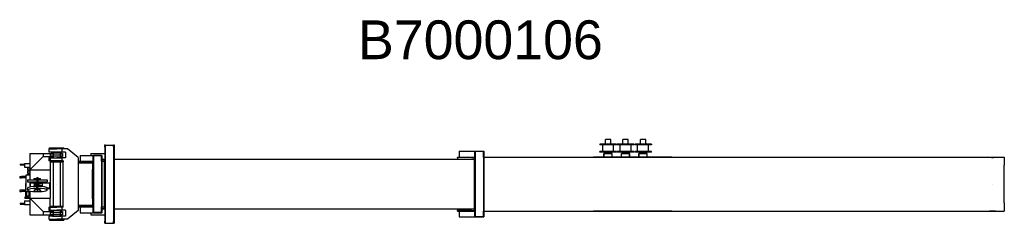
# Model space of a CAD drawing. Extents: x 1292 to 96515, y -55444 to 58338.
# Tile 57 of 80: x 23014 to 48373, y 30985 to 36231. Entities that reach past the tile are written whole.
import ezdxf

# ---------------------------------------------------------------- set-up
doc = ezdxf.new("R2010")
doc.units = 0
doc.header["$PDMODE"] = 35
doc.layers.get('0').update_dxf_attribs({"linetype": 'CONTINUOUS'})

msp = doc.modelspace()

# ---------------------------------------------------------------- linework, layer by layer
at = {"color": 162, "linetype": 'Continuous'}
for p, q in [((25208.69, 32952.15), (25208.69, 33007.15)), ((25208.69, 33007.15), (25220.69, 33007.15)), ((25220.69, 30985.15), (25220.69, 33007.15)), ((25220.69, 33002.15), (25430.69, 33002.15)), ((25430.69, 33007.15), (25442.69, 33007.15)), ((25430.69, 32952.15), (25430.69, 33007.15)), ((25442.69, 33007.15), (25442.69, 32952.15)), ((38383.69, 33021.15), (37953.69, 33021.15)), ((37953.69, 33021.15), (37953.69, 33011.15)), ((38383.69, 33011.15), (37953.69, 33011.15)), ((38028.69, 32831.15), (38028.69, 33011.15)), ((38238.69, 33143.15), (38098.69, 33143.15)), ((38098.69, 33021.15), (38098.69, 33143.15)), ((38238.69, 33021.15), (38238.69, 33143.15)), ((38308.69, 32831.15), (38308.69, 33011.15)), ((38383.69, 33021.15), (38383.69, 33011.15)), ((38833.69, 33021.15), (38403.69, 33021.15)), ((38403.69, 33021.15), (38403.69, 33011.15)), ((38833.69, 33011.15), (38403.69, 33011.15)), ((38478.69, 32831.15), (38478.69, 33011.15)), ((38688.69, 33143.15), (38548.69, 33143.15)), ((38548.69, 33021.15), (38548.69, 33143.15)), ((38688.69, 33021.15), (38688.69, 33143.15)), ((38758.69, 32831.15), (38758.69, 33011.15)), ((38833.69, 33021.15), (38833.69, 33011.15)), ((39283.69, 33021.15), (38853.69, 33021.15)), ((38853.69, 33021.15), (38853.69, 33011.15)), ((39283.69, 33011.15), (38853.69, 33011.15)), ((38928.69, 32831.15), (38928.69, 33011.15)), ((39138.69, 33143.15), (38998.69, 33143.15)), ((38998.69, 33021.15), (38998.69, 33143.15)), ((39138.69, 33021.15), (39138.69, 33143.15)), ((39208.69, 32831.15), (39208.69, 33011.15)), ((39283.69, 33021.15), (39283.69, 33011.15)), ((23763.69, 32901.15), (23968.69, 32901.15)), ((23763.69, 32901.15), (23763.69, 32821.15)), ((23968.69, 32821.15), (23763.69, 32821.15)), ((23783.69, 32901.15), (23783.69, 32926.15)), ((23783.69, 32926.15), (24153.69, 32926.15)), ((23878.69, 32821.15), (23878.69, 32671.15)), ((24098.19, 32901.15), (23968.69, 32901.15)), ((24098.19, 32821.15), (23968.69, 32821.15)), ((24058.69, 32821.15), (24058.69, 32671.15)), ((24241.49, 32901.15), (24098.19, 32901.15)), ((24098.19, 32901.15), (24098.19, 32821.15)), ((24192.49, 32821.15), (24098.19, 32821.15)), ((24153.69, 32901.15), (24153.69, 32926.15)), ((24192.49, 32821.15), (24192.49, 32671.15)), ((24518.69, 32677.65), (24241.49, 32901.15)), ((24568.69, 32734.15), (25118.69, 32734.15)), ((24568.69, 32734.15), (24568.69, 32584.15)), ((24848.69, 32787.15), (25208.69, 32787.15)), ((24848.69, 32787.15), (24848.69, 32734.15)), ((24902.69, 32584.15), (24902.69, 32734.15)), ((24912.69, 32734.15), (24912.69, 31258.15)), ((25118.69, 32729.15), (24912.69, 32729.15)), ((25118.69, 32734.15), (25128.69, 32734.15)), ((25118.69, 32584.15), (25118.69, 32734.15)), ((25128.69, 32734.15), (25128.69, 32584.15)), ((25208.69, 32952.15), (25208.69, 31040.15)), ((25430.69, 32952.15), (25430.69, 31040.15)), ((25442.69, 32952.15), (25442.69, 31040.15)), ((34333.69, 32841.15), (34955.69, 32841.15)), ((34333.69, 32841.15), (34333.69, 32690.15)), ((34733.69, 32691.15), (34733.69, 32841.15)), ((34745.69, 32841.15), (34745.69, 31151.15)), ((34955.69, 32837.15), (34745.69, 32837.15)), ((34955.69, 32841.15), (34967.69, 32841.15)), ((34955.69, 32691.15), (34955.69, 32841.15)), ((34967.69, 32841.15), (34967.69, 32691.15)), ((37953.69, 32821.15), (37953.69, 32831.15)), ((38383.69, 32831.15), (37953.69, 32831.15)), ((38383.69, 32821.15), (37953.69, 32821.15)), ((38142.71, 32779.65), (38061.69, 32779.65)), ((38061.69, 32690.15), (38061.69, 32779.65)), ((38066.19, 32690.15), (38066.19, 32775.15)), ((38271.19, 32775.15), (38066.19, 32775.15)), ((38098.69, 32779.65), (38098.69, 32821.15)), ((38194.67, 32779.65), (38142.71, 32779.65)), ((38275.69, 32779.65), (38194.67, 32779.65)), ((38238.69, 32779.65), (38238.69, 32821.15)), ((38271.19, 32690.15), (38271.19, 32775.15)), ((38275.69, 32690.15), (38275.69, 32779.65)), ((38383.69, 32821.15), (38383.69, 32831.15)), ((38403.69, 32821.15), (38403.69, 32831.15)), ((38833.69, 32831.15), (38403.69, 32831.15)), ((38833.69, 32821.15), (38403.69, 32821.15)), ((38592.71, 32779.65), (38511.69, 32779.65)), ((38511.69, 32690.15), (38511.69, 32779.65)), ((38516.19, 32690.15), (38516.19, 32775.15)), ((38721.19, 32775.15), (38516.19, 32775.15)), ((38548.69, 32779.65), (38548.69, 32821.15)), ((38644.67, 32779.65), (38592.71, 32779.65)), ((38725.69, 32779.65), (38644.67, 32779.65)), ((38688.69, 32779.65), (38688.69, 32821.15)), ((38721.19, 32690.15), (38721.19, 32775.15)), ((38725.69, 32690.15), (38725.69, 32779.65)), ((38833.69, 32821.15), (38833.69, 32831.15)), ((38853.69, 32821.15), (38853.69, 32831.15)), ((39283.69, 32831.15), (38853.69, 32831.15)), ((39283.69, 32821.15), (38853.69, 32821.15)), ((39042.71, 32779.65), (38961.69, 32779.65)), ((38961.69, 32690.15), (38961.69, 32779.65)), ((38966.19, 32690.15), (38966.19, 32775.15)), ((39171.19, 32775.15), (38966.19, 32775.15)), ((38998.69, 32779.65), (38998.69, 32821.15)), ((39094.67, 32779.65), (39042.71, 32779.65)), ((39175.69, 32779.65), (39094.67, 32779.65)), ((39138.69, 32779.65), (39138.69, 32821.15)), ((39171.19, 32690.15), (39171.19, 32775.15)), ((39175.69, 32690.15), (39175.69, 32779.65)), ((39283.69, 32821.15), (39283.69, 32831.15)), ((23763.69, 32671.15), (23968.69, 32671.15)), ((23763.69, 32671.15), (23763.69, 32591.15)), ((23968.69, 32591.15), (23763.69, 32591.15)), ((23803.69, 32591.15), (23803.69, 32566.15)), ((23803.69, 32566.15), (24133.69, 32566.15)), ((23878.69, 32566.15), (23878.69, 31426.15)), ((24098.19, 32671.15), (23968.69, 32671.15)), ((24098.19, 32591.15), (23968.69, 32591.15)), ((24058.69, 32566.15), (24058.69, 31426.15)), ((24098.19, 32671.15), (24098.19, 32591.15)), ((24192.49, 32671.15), (24098.19, 32671.15)), ((24136.69, 32591.15), (24098.19, 32591.15)), ((24133.69, 32591.15), (24133.69, 32566.15)), ((24136.69, 31401.15), (24136.69, 32591.15)), ((24518.69, 32677.65), (24518.69, 31314.65)), ((24518.69, 32539.15), (24888.69, 32539.15)), ((24528.69, 32584.15), (24902.69, 32584.15)), ((24528.69, 32574.15), (24528.69, 32584.15)), ((24528.69, 32574.15), (24528.69, 32539.15)), ((24528.69, 32574.15), (24888.69, 32574.15)), ((24888.69, 32584.15), (24888.69, 32374.55)), ((24902.69, 32584.15), (24902.69, 31408.15)), ((25118.69, 32584.15), (25118.69, 31408.15)), ((25128.69, 32636.15), (25208.69, 32636.15)), ((25128.69, 32626.15), (25198.69, 32626.15)), ((25128.69, 32584.15), (25198.69, 32584.15)), ((25128.69, 32584.15), (25128.69, 31408.15)), ((25198.69, 32424.95), (25198.69, 32636.15)), ((25442.69, 32636.15), (34723.69, 32636.15)), ((34288.69, 32690.15), (34733.69, 32690.15)), ((34288.69, 32680.15), (34288.69, 32690.15)), ((34652.66, 32680.15), (34288.69, 32680.15)), ((34288.69, 32680.15), (34288.69, 32652.86)), ((34288.69, 32652.86), (34288.69, 32636.15)), ((34652.66, 32680.15), (34723.69, 32680.15)), ((34723.69, 32478.95), (34723.69, 32690.15)), ((34723.69, 31513.35), (34723.69, 32478.95)), ((34733.69, 32691.15), (34733.69, 31301.15)), ((34955.69, 32691.15), (34955.69, 31301.15)), ((34967.69, 32691.15), (34967.69, 31301.15)), ((34967.69, 32690.15), (48372.69, 32690.15)), ((37788.89, 32690.4), (37788.89, 32690.15)), ((38061.69, 32690.4), (37788.89, 32690.4)), ((38271.19, 32690.4), (38066.19, 32690.4)), ((38511.69, 32690.4), (38275.69, 32690.4)), ((38721.19, 32690.4), (38516.19, 32690.4)), ((38961.69, 32690.4), (38725.69, 32690.4)), ((39171.19, 32690.4), (38966.19, 32690.4)), ((39808.69, 32690.4), (39175.69, 32690.4)), ((39808.69, 32690.4), (39808.69, 32690.15)), ((48372.69, 32690.15), (48372.69, 32478.95)), ((48372.69, 31513.35), (48372.69, 32478.95)), ((24888.69, 31617.75), (24888.69, 32374.55)), ((25198.69, 31567.35), (25198.69, 32424.95)), ((24518.69, 31453.15), (24888.69, 31453.15)), ((24528.69, 31453.15), (24528.69, 31418.15)), ((24888.69, 31617.75), (24888.69, 31408.15)), ((25198.69, 31356.15), (25198.69, 31567.35)), ((34723.69, 31302.15), (34723.69, 31513.35)), ((48372.69, 31513.35), (48372.69, 31302.15)), ((23763.69, 31401.15), (23968.69, 31401.15)), ((23763.69, 31401.15), (23763.69, 31321.15)), ((23763.69, 31321.15), (23968.69, 31321.15)), ((23803.69, 31401.15), (23803.69, 31426.15)), ((23803.69, 31426.15), (24133.69, 31426.15)), ((23878.69, 31321.15), (23878.69, 31171.15)), ((24098.19, 31401.15), (23968.69, 31401.15)), ((24098.19, 31321.15), (23968.69, 31321.15)), ((24058.69, 31321.15), (24058.69, 31171.15)), ((24136.69, 31401.15), (24098.19, 31401.15)), ((24098.19, 31401.15), (24098.19, 31321.15)), ((24192.49, 31321.15), (24098.19, 31321.15)), ((24133.69, 31401.15), (24133.69, 31426.15)), ((24192.49, 31321.15), (24192.49, 31171.15)), ((24518.69, 31314.65), (24241.49, 31091.15)), ((24528.69, 31408.15), (24528.69, 31418.15)), ((24528.69, 31418.15), (24888.69, 31418.15)), ((24528.69, 31408.15), (24888.69, 31408.15)), ((24568.69, 31408.15), (24568.69, 31258.15)), ((24568.69, 31258.15), (24902.69, 31258.15)), ((24848.69, 31258.15), (24848.69, 31205.15)), ((24848.69, 31205.15), (25208.69, 31205.15)), ((24888.69, 31408.15), (24902.69, 31408.15)), ((24902.69, 31258.15), (24902.69, 31408.15)), ((24902.69, 31258.15), (25118.69, 31258.15)), ((25118.69, 31263.15), (24912.69, 31263.15)), ((25118.69, 31258.15), (25118.69, 31408.15)), ((25118.69, 31258.15), (25128.69, 31258.15)), ((25128.69, 31408.15), (25198.69, 31408.15)), ((25128.69, 31408.15), (25128.69, 31258.15)), ((25128.69, 31366.15), (25198.69, 31366.15)), ((25128.69, 31356.15), (25198.69, 31356.15)), ((25198.69, 31356.15), (25208.69, 31356.15)), ((25442.69, 31356.15), (34723.69, 31356.15)), ((34288.69, 31356.15), (34288.69, 31339.44)), ((34288.69, 31339.44), (34288.69, 31312.15)), ((34652.66, 31312.15), (34288.69, 31312.15)), ((34288.69, 31302.15), (34288.69, 31312.15)), ((34288.69, 31302.15), (34723.69, 31302.15)), ((34333.69, 31302.15), (34333.69, 31151.15)), ((34652.66, 31312.15), (34723.69, 31312.15)), ((34723.69, 31302.15), (34733.69, 31302.15)), ((34733.69, 31151.15), (34733.69, 31301.15)), ((34955.69, 31151.15), (34955.69, 31301.15)), ((34967.69, 31302.15), (47983.13, 31302.15)), ((34967.69, 31301.15), (34967.69, 31151.15)), ((37788.89, 31302.15), (37788.89, 31301.9)), ((39808.69, 31301.9), (37788.89, 31301.9)), ((39808.69, 31302.15), (39808.69, 31301.9)), ((47983.15, 31302.15), (48154.24, 31302.15)), ((48154.25, 31302.15), (48372.69, 31302.15)), ((23968.69, 31171.15), (23763.69, 31171.15)), ((23763.69, 31171.15), (23763.69, 31091.15)), ((23763.69, 31091.15), (23968.69, 31091.15)), ((23783.69, 31091.15), (23783.69, 31066.15)), ((23783.69, 31066.15), (24153.69, 31066.15)), ((24098.19, 31171.15), (23968.69, 31171.15)), ((24098.19, 31091.15), (23968.69, 31091.15)), ((24192.49, 31171.15), (24098.19, 31171.15)), ((24098.19, 31171.15), (24098.19, 31091.15)), ((24241.49, 31091.15), (24098.19, 31091.15)), ((24153.69, 31091.15), (24153.69, 31066.15)), ((25208.69, 30985.15), (25208.69, 31040.15)), ((25208.69, 30985.15), (25220.69, 30985.15)), ((25220.69, 30990.15), (25430.69, 30990.15)), ((25430.69, 30985.15), (25430.69, 31040.15)), ((25430.69, 30985.15), (25442.69, 30985.15)), ((25442.69, 31040.15), (25442.69, 30985.15)), ((34333.69, 31151.15), (34733.69, 31151.15)), ((34733.69, 31151.15), (34955.69, 31151.15)), ((34955.69, 31155.15), (34745.69, 31155.15)), ((34955.69, 31151.15), (34967.69, 31151.15))]:
    msp.add_line(p, q, dxfattribs=at)
at = {"color": 41, "linetype": 'Continuous'}
for p, q in [((23278.69, 32786.15), (23278.69, 32361.05)), ((23278.69, 32786.15), (23618.69, 32786.15)), ((23618.69, 32786.15), (23860.54, 32786.15)), ((23618.69, 32786.15), (23618.69, 32706.15)), ((23798.69, 32786.15), (23798.69, 32706.15)), ((23798.69, 32771.15), (23968.69, 32771.15)), ((23798.69, 32721.15), (23968.69, 32721.15)), ((23838.69, 32786.15), (23838.69, 32818.15)), ((23838.69, 32818.15), (23860.54, 32818.15)), ((23860.54, 32821.15), (23860.54, 32771.15)), ((23860.54, 32821.15), (24076.84, 32821.15)), ((23860.54, 32721.15), (23860.54, 32671.15)), ((23968.69, 32771.15), (24118.69, 32771.15)), ((23968.69, 32721.15), (24118.69, 32721.15)), ((24076.84, 32821.15), (24076.84, 32771.15)), ((24076.84, 32818.15), (24098.69, 32818.15)), ((24076.84, 32786.15), (24118.69, 32786.15)), ((24076.84, 32721.15), (24076.84, 32671.15)), ((24098.69, 32786.15), (24098.69, 32818.15)), ((24118.69, 32786.15), (24118.69, 32706.15)), ((23029.69, 32511.15), (23029.69, 32489.15)), ((23029.69, 32511.15), (23062.62, 32511.15)), ((23029.69, 32489.15), (23062.62, 32489.15)), ((23062.62, 32511.15), (23139.69, 32511.15)), ((23062.62, 32489.15), (23139.69, 32489.15)), ((23139.69, 32526.15), (23278.69, 32526.15)), ((23139.69, 32526.15), (23139.69, 32431.15)), ((23618.69, 32706.15), (23278.69, 32361.05)), ((23618.69, 32706.15), (23798.69, 32706.15)), ((23798.69, 32706.15), (23798.69, 32361.05)), ((23860.54, 32706.15), (23798.69, 32706.15)), ((23838.69, 32674.15), (23838.69, 32706.15)), ((23838.69, 32674.15), (23860.54, 32674.15)), ((23860.54, 32671.15), (24076.84, 32671.15)), ((24076.84, 32706.15), (24118.69, 32706.15)), ((24076.84, 32674.15), (24098.69, 32674.15)), ((24098.69, 32674.15), (24098.69, 32706.15)), ((23139.69, 32431.15), (23278.69, 32431.15)), ((23278.69, 32225.65), (23174.09, 32225.65)), ((23174.09, 32225.65), (23174.09, 31933.65)), ((23218.69, 32415.65), (23218.69, 32361.65)), ((23218.69, 32415.65), (23278.69, 32415.65)), ((23218.69, 32361.65), (23278.69, 32361.65)), ((23218.69, 32335.65), (23218.69, 32281.65)), ((23218.69, 32335.65), (23278.69, 32335.65)), ((23218.69, 32281.65), (23278.69, 32281.65)), ((23218.69, 32255.65), (23218.69, 32225.65)), ((23218.69, 32255.65), (23278.69, 32255.65)), ((23278.69, 32361.05), (23278.69, 32108.15)), ((23278.69, 32361.05), (23798.69, 32361.05)), ((23798.69, 32361.05), (23798.69, 31631.25)), ((23013.69, 32188.65), (23013.69, 32156.65)), ((23013.69, 32188.65), (23063.69, 32188.65)), ((23013.69, 32156.65), (23063.69, 32156.65)), ((23174.09, 32188.65), (23063.69, 32188.65)), ((23174.09, 32156.65), (23063.69, 32156.65)), ((23174.09, 32013.65), (23162.09, 32013.65)), ((23162.09, 32013.65), (23162.09, 31918.37)), ((23218.69, 32108.15), (23218.69, 32054.15)), ((23218.69, 32108.15), (23348.84, 32108.15)), ((23218.69, 32054.15), (23348.84, 32054.15)), ((23278.69, 32054.15), (23278.69, 31921.04)), ((23288.69, 31922.76), (23288.69, 32031.15)), ((23288.69, 32031.15), (23444.59, 32031.15)), ((23348.84, 32108.15), (23458.69, 32108.15)), ((23348.84, 32054.15), (23458.69, 32054.15)), ((23383.84, 31932.4), (23444.59, 31967.26)), ((23388.69, 32123.45), (23388.69, 32135.45)), ((23390.16, 32135.45), (23388.69, 32135.45)), ((23390.16, 32123.45), (23388.69, 32123.45)), ((23390.02, 32015.15), (23444.59, 32015.15)), ((23390.02, 32015.15), (23390.02, 31952.15)), ((23390.02, 31952.15), (23444.59, 31983.46)), ((23390.16, 32135.45), (23444.15, 32135.45)), ((23390.16, 32123.45), (23444.15, 32123.45)), ((23403.69, 32123.45), (23403.69, 32108.15)), ((23403.69, 32054.15), (23403.69, 32031.15)), ((23493.23, 32135.45), (23444.15, 32135.45)), ((23493.23, 32123.45), (23444.15, 32123.45)), ((23444.59, 32031.15), (23490.85, 32031.15)), ((23444.59, 32015.15), (23490.85, 32015.15)), ((23451.69, 32135.45), (23451.69, 32155.45)), ((23485.69, 32155.45), (23451.69, 32155.45)), ((23458.69, 32123.45), (23458.69, 32031.15)), ((23458.69, 31876.77), (23458.69, 31964.35)), ((23478.69, 32123.45), (23478.69, 32031.15)), ((23478.69, 32108.15), (23718.69, 32108.15)), ((23478.69, 32054.15), (23718.69, 32054.15)), ((23478.69, 31876.77), (23478.69, 31964.35)), ((23485.69, 32135.45), (23485.69, 32155.45)), ((23490.85, 32031.15), (23788.69, 32031.15)), ((23596.78, 32015.15), (23490.85, 32015.15)), ((23596.78, 31952.15), (23490.85, 31984.24)), ((23632.32, 31925.19), (23490.85, 31968.04)), ((23493.23, 32135.45), (23547.22, 32135.45)), ((23493.23, 32123.45), (23547.22, 32123.45)), ((23533.69, 32123.45), (23533.69, 32108.15)), ((23533.69, 32054.15), (23533.69, 32031.15)), ((23548.69, 32135.45), (23547.22, 32135.45)), ((23548.69, 32123.45), (23547.22, 32123.45)), ((23548.69, 32123.45), (23548.69, 32135.45)), ((23596.78, 32015.15), (23596.78, 31952.15)), ((23718.69, 32108.15), (23718.69, 32054.15)), ((23788.69, 31877.82), (23788.69, 32031.15)), ((23013.69, 31835.65), (23013.69, 31803.65)), ((23063.69, 31835.65), (23013.69, 31835.65)), ((23013.69, 31803.65), (23063.69, 31803.65)), ((23162.09, 31835.65), (23063.69, 31835.65)), ((23162.09, 31803.65), (23063.69, 31803.65)), ((23162.09, 31918.37), (23162.09, 31640.88)), ((23174.09, 31803.65), (23174.09, 31933.65)), ((23174.09, 31803.65), (23278.69, 31803.65)), ((23174.09, 31728.62), (23174.09, 31803.65)), ((23174.09, 31728.62), (23174.09, 31640.88)), ((23174.09, 31716.15), (23176.39, 31716.15)), ((23176.39, 31802.96), (23278.69, 31802.96)), ((23176.39, 31716.15), (23176.39, 31802.96)), ((23191.69, 31802.96), (23191.69, 31683.65)), ((23218.69, 31842.28), (23218.69, 31895.62)), ((23245.69, 31802.96), (23245.69, 31683.65)), ((23245.69, 31790.65), (23278.69, 31790.65)), ((23245.69, 31736.65), (23278.69, 31736.65)), ((23245.69, 31710.65), (23278.69, 31710.65)), ((23278.69, 31816.86), (23278.69, 31631.25)), ((23388.69, 31828.13), (23388.69, 31816.28)), ((23444.15, 31873.93), (23390.16, 31830.52)), ((23444.15, 31862.08), (23390.16, 31818.67)), ((23403.69, 31841.4), (23403.69, 31842.28)), ((23451.69, 31861.33), (23451.69, 31841.58)), ((23485.69, 31861.33), (23485.69, 31841.58)), ((23547.22, 31830.52), (23493.23, 31873.93)), ((23547.22, 31818.67), (23493.23, 31862.08)), ((23533.69, 31841.4), (23533.69, 31842.28)), ((23548.69, 31828.13), (23548.69, 31816.28)), ((23788.69, 31877.82), (23717.54, 31899.38)), ((23718.69, 31842.28), (23718.69, 31895.62)), ((23718.69, 31877.82), (23788.69, 31877.82)), ((23029.69, 31503.15), (23029.69, 31481.15)), ((23029.69, 31503.15), (23062.62, 31503.15)), ((23029.69, 31481.15), (23062.62, 31481.15)), ((23062.62, 31503.15), (23139.69, 31503.15)), ((23062.62, 31481.15), (23139.69, 31481.15)), ((23139.69, 31561.15), (23278.69, 31561.15)), ((23139.69, 31561.15), (23139.69, 31466.15)), ((23139.69, 31466.15), (23278.69, 31466.15)), ((23162.09, 31662.65), (23143.99, 31662.65)), ((23143.99, 31662.65), (23143.99, 31628.65)), ((23162.09, 31628.65), (23143.99, 31628.65)), ((23162.09, 31640.88), (23162.09, 31620.65)), ((23174.09, 31620.65), (23162.09, 31620.65)), ((23174.09, 31655.65), (23278.69, 31655.65)), ((23174.09, 31640.88), (23174.09, 31620.65)), ((23174.09, 31635.65), (23278.69, 31635.65)), ((23245.69, 31683.65), (23191.69, 31683.65)), ((23218.69, 31683.65), (23218.69, 31656.65)), ((23218.69, 31656.65), (23278.69, 31656.65)), ((23278.69, 31631.25), (23798.69, 31631.25)), ((23278.69, 31631.25), (23278.69, 31206.15)), ((23278.69, 31631.25), (23618.69, 31286.15)), ((23798.69, 31286.15), (23798.69, 31631.25)), ((23278.69, 31206.15), (23618.69, 31206.15)), ((23618.69, 31286.15), (23618.69, 31206.15)), ((23618.69, 31286.15), (23798.69, 31286.15)), ((23618.69, 31206.15), (23860.54, 31206.15)), ((23798.69, 31286.15), (23798.69, 31206.15)), ((23860.54, 31286.15), (23798.69, 31286.15)), ((23798.69, 31271.15), (23968.69, 31271.15)), ((23798.69, 31221.15), (23968.69, 31221.15)), ((23838.69, 31286.15), (23838.69, 31318.15)), ((23838.69, 31318.15), (23860.54, 31318.15)), ((23838.69, 31174.15), (23838.69, 31206.15)), ((23860.54, 31321.15), (23860.54, 31271.15)), ((23860.54, 31321.15), (24076.84, 31321.15)), ((23860.54, 31221.15), (23860.54, 31171.15)), ((23968.69, 31271.15), (24118.69, 31271.15)), ((23968.69, 31221.15), (24118.69, 31221.15)), ((24076.84, 31321.15), (24076.84, 31271.15)), ((24076.84, 31318.15), (24098.69, 31318.15)), ((24076.84, 31286.15), (24118.69, 31286.15)), ((24076.84, 31221.15), (24076.84, 31171.15)), ((24076.84, 31206.15), (24118.69, 31206.15)), ((24098.69, 31286.15), (24098.69, 31318.15)), ((24098.69, 31174.15), (24098.69, 31206.15)), ((24118.69, 31286.15), (24118.69, 31206.15)), ((23838.69, 31174.15), (23860.54, 31174.15)), ((23860.54, 31171.15), (24076.84, 31171.15)), ((24076.84, 31174.15), (24098.69, 31174.15))]:
    msp.add_line(p, q, dxfattribs=at)
for centre, major_axis, ratio, start_param, end_param in [((23468.69, 31982.4), (25, 0), 0.158384, 0.48181389, 2.8722024), ((23468.69, 31966.2), (25, 0), 0.158384, 0.48181389, 2.8722024), ((23468.69, 31964.35), (-10, 0), 0.156434, 3.14159265, 6.28318531), ((23468.69, 31895.62), (250, 0), 0.156434, 1.61080718, 3.14163156), ((23468.69, 31842.28), (250, 0), 0.156434, 1.61080718, 3.14163156), ((23468.69, 31842.28), (250, 0), 0.156434, 3.14163156, 4.21238898), ((23468.69, 31842.28), (250, 0), 0.156434, 4.21238898, 6.28318531), ((23468.69, 31828.13), (-80, 0), 0.156434, 6.0910328, 6.28318531), ((23468.69, 31816.28), (-80, 0), 0.156434, 6.0910328, 6.28318531), ((23468.69, 31816.28), (-80, 0), 0.156434, 0, 3.14157586), ((23468.69, 31842.28), (65, 0), 0.156434, 2.68390194, 3.14163156), ((23468.69, 31873.18), (-25, 0), 0.156434, 3.33374516, 6.0910328), ((23468.69, 31861.33), (-25, 0), 0.156434, 3.33374516, 6.0910328), ((23468.69, 31861.33), (-17, 0), 0.156434, 3.14159265, 6.28318531), ((23468.69, 31841.58), (-17, 0), 0.156434, 3.14159265, 6.28318531), ((23468.69, 31841.58), (-17, 0), 0.156434, 0, 3.14159265), ((23468.69, 31895.62), (250, 0), 0.156434, 0, 1.53078565), ((23468.69, 31842.28), (250, 0), 0.156434, 0, 1.53078565), ((23468.69, 31842.28), (65, 0), 0.156434, 0, 0.45768973), ((23468.69, 31828.13), (-80, 0), 0.156434, 3.14157586, 3.33374516), ((23468.69, 31816.28), (-80, 0), 0.156434, 3.14157586, 3.33374516)]:
    msp.add_ellipse(centre, major_axis=major_axis, ratio=ratio, start_param=start_param, end_param=end_param, dxfattribs=at)
at = {"color": 162, "linetype": 'Continuous'}
for points, knots in [([(47983.13, 32690.15), (47983.59, 32690.15), (47984.52, 32690.14), (47985.94, 32690.1), (47987.41, 32690.05), (47988.93, 32689.97), (47990.5, 32689.87), (47992.12, 32689.75), (47993.78, 32689.62), (47995.47, 32689.48), (47997.21, 32689.32), (47998.99, 32689.15), (48000.8, 32688.98), (48002.64, 32688.79), (48004.52, 32688.6), (48006.42, 32688.4), (48008.36, 32688.19), (48010.32, 32687.99), (48012.31, 32687.78), (48014.33, 32687.57), (48016.37, 32687.35), (48018.43, 32687.15), (48020.52, 32686.94), (48022.62, 32686.73), (48024.75, 32686.53), (48026.89, 32686.34), (48029.05, 32686.15), (48031.23, 32685.96), (48033.43, 32685.79), (48035.63, 32685.62), (48037.86, 32685.46), (48040.09, 32685.3), (48042.33, 32685.16), (48044.59, 32685.03), (48046.86, 32684.91), (48049.13, 32684.8), (48051.41, 32684.7), (48053.7, 32684.61), (48056, 32684.53), (48058.3, 32684.47), (48060.6, 32684.42), (48062.91, 32684.38), (48065.22, 32684.35), (48067.53, 32684.34), (48069.84, 32684.34), (48072.15, 32684.35), (48074.46, 32684.38), (48076.77, 32684.42), (48079.08, 32684.47), (48081.38, 32684.53), (48083.67, 32684.61), (48085.96, 32684.7), (48088.24, 32684.79), (48090.52, 32684.91), (48092.78, 32685.03), (48095.04, 32685.16), (48097.29, 32685.3), (48099.52, 32685.45), (48101.74, 32685.62), (48103.95, 32685.79), (48106.14, 32685.96), (48108.32, 32686.15), (48110.49, 32686.34), (48112.63, 32686.53), (48114.76, 32686.73), (48116.87, 32686.94), (48118.95, 32687.15), (48121.02, 32687.36), (48123.06, 32687.57), (48125.08, 32687.78), (48127.07, 32687.99), (48129.04, 32688.19), (48130.98, 32688.4), (48132.88, 32688.6), (48134.76, 32688.79), (48136.6, 32688.98), (48138.41, 32689.15), (48140.18, 32689.32), (48141.92, 32689.48), (48143.61, 32689.62), (48145.27, 32689.76), (48146.88, 32689.87), (48148.45, 32689.97), (48149.97, 32690.05), (48151.45, 32690.1), (48152.87, 32690.14), (48153.8, 32690.15), (48154.25, 32690.15)], [0, 0, 0, 0, 1.36946294, 2.79250912, 4.26740853, 5.79231256, 7.36528737, 8.98434376, 10.64746419, 12.35262761, 14.09783255, 15.88111878, 17.70058788, 19.55442286, 21.44090702, 23.3584422, 25.30556641, 27.28094597, 29.28317581, 31.31082241, 33.3625124, 35.43693019, 37.53281454, 39.64895498, 41.78418806, 43.93739344, 46.10748991, 48.2934312, 50.49420178, 52.70881248, 54.93629612, 57.17570299, 59.42609629, 61.68654749, 63.95613168, 66.23392284, 68.51899221, 70.81042737, 73.10733641, 75.40884297, 77.71408423, 80.02220885, 82.33237489, 84.64374776, 86.95549805, 89.26679952, 91.57682691, 93.88475392, 96.18975105, 98.49098356, 100.78760941, 103.07877723, 105.36362427, 107.64127445, 109.91083642, 112.17140162, 114.42204248, 116.66181055, 118.88975195, 121.10500193, 123.30668462, 125.49385309, 127.66549223, 129.82052196, 131.95780056, 134.07612814, 136.17425013, 138.25086104, 140.30460821, 142.33409586, 144.33788922, 146.31451891, 148.26248558, 150.18026479, 152.06631221, 153.9190693, 155.73696934, 157.51842338, 159.26172739, 160.96507071, 162.62656674, 164.24427433, 165.81622045, 167.34042469, 168.81492583, 170.23781115, 171.60724929, 171.60724929, 171.60724929, 171.60724929]), ([(47983.13, 31302.15), (47983.59, 31302.15), (47984.52, 31302.16), (47985.94, 31302.2), (47987.41, 31302.25), (47988.93, 31302.33), (47990.5, 31302.43), (47992.12, 31302.55), (47993.78, 31302.68), (47995.47, 31302.82), (47997.21, 31302.98), (47998.99, 31303.15), (48000.8, 31303.32), (48002.64, 31303.51), (48004.52, 31303.7), (48006.42, 31303.9), (48008.36, 31304.11), (48010.32, 31304.32), (48012.31, 31304.52), (48014.33, 31304.73), (48016.37, 31304.95), (48018.43, 31305.15), (48020.52, 31305.36), (48022.62, 31305.57), (48024.75, 31305.77), (48026.89, 31305.96), (48029.05, 31306.15), (48031.23, 31306.34), (48033.43, 31306.51), (48035.63, 31306.68), (48037.86, 31306.84), (48040.09, 31307), (48042.33, 31307.14), (48044.59, 31307.27), (48046.86, 31307.39), (48049.13, 31307.5), (48051.41, 31307.6), (48053.7, 31307.69), (48056, 31307.77), (48058.3, 31307.83), (48060.6, 31307.88), (48062.91, 31307.92), (48065.22, 31307.95), (48067.53, 31307.96), (48069.84, 31307.96), (48072.15, 31307.95), (48074.46, 31307.92), (48076.77, 31307.88), (48079.08, 31307.83), (48081.38, 31307.77), (48083.67, 31307.69), (48085.96, 31307.6), (48088.24, 31307.51), (48090.52, 31307.39), (48092.78, 31307.27), (48095.04, 31307.14), (48097.29, 31307), (48099.52, 31306.85), (48101.74, 31306.68), (48103.95, 31306.51), (48106.14, 31306.34), (48108.32, 31306.15), (48110.49, 31305.96), (48112.63, 31305.77), (48114.76, 31305.57), (48116.87, 31305.36), (48118.95, 31305.15), (48121.02, 31304.94), (48123.06, 31304.73), (48125.08, 31304.52), (48127.07, 31304.31), (48129.04, 31304.11), (48130.98, 31303.9), (48132.88, 31303.7), (48134.76, 31303.51), (48136.6, 31303.32), (48138.41, 31303.15), (48140.18, 31302.98), (48141.92, 31302.82), (48143.61, 31302.68), (48145.27, 31302.54), (48146.88, 31302.43), (48148.45, 31302.33), (48149.97, 31302.25), (48151.45, 31302.2), (48152.87, 31302.16), (48153.8, 31302.15), (48154.25, 31302.15)], [0, 0, 0, 0, 1.36946294, 2.79250912, 4.26740853, 5.79231256, 7.36528737, 8.98434376, 10.64746419, 12.35262761, 14.09783254, 15.88111877, 17.70058787, 19.55442285, 21.44090702, 23.3584422, 25.3055664, 27.28094596, 29.28317581, 31.31082241, 33.3625124, 35.43693019, 37.53281454, 39.64895498, 41.78418806, 43.93739344, 46.10748991, 48.2934312, 50.49420177, 52.70881247, 54.93629612, 57.17570299, 59.42609629, 61.68654749, 63.95613168, 66.23392284, 68.5189922, 70.81042737, 73.10733641, 75.40884297, 77.71408423, 80.02220884, 82.33237489, 84.64374775, 86.95549805, 89.26679952, 91.57682691, 93.88475392, 96.18975105, 98.49098356, 100.78760942, 103.07877723, 105.36362427, 107.64127445, 109.91083642, 112.17140163, 114.42204249, 116.66181056, 118.88975195, 121.10500193, 123.30668462, 125.4938531, 127.66549223, 129.82052196, 131.95780056, 134.07612814, 136.17425014, 138.25086104, 140.30460822, 142.33409587, 144.33788922, 146.31451892, 148.26248559, 150.18026479, 152.06631221, 153.9190693, 155.73696935, 157.51842339, 159.2617274, 160.96507071, 162.62656675, 164.24427433, 165.81622045, 167.34042469, 168.81492583, 170.23781115, 171.60724929, 171.60724929, 171.60724929, 171.60724929])]:
    msp.add_open_spline(points, degree=3, knots=knots, dxfattribs=at)
at = {"color": 20, "linetype": 'Continuous'}
for p in [(23468.69, 31996.15), (23968.69, 31996.15), (48068.69, 31996.15)]:
    msp.add_point(p, dxfattribs=at)

# ---------------------------------------------------------------- texts
at = {"color": 7, "linetype": 'Continuous', "insert": (31727.14, 36213.49), "char_height": 1000, "attachment_point": 1}
msp.add_mtext('\\W1.034014;\\A1;B7000106', dxfattribs=at)

doc.saveas('drawing.dxf')
